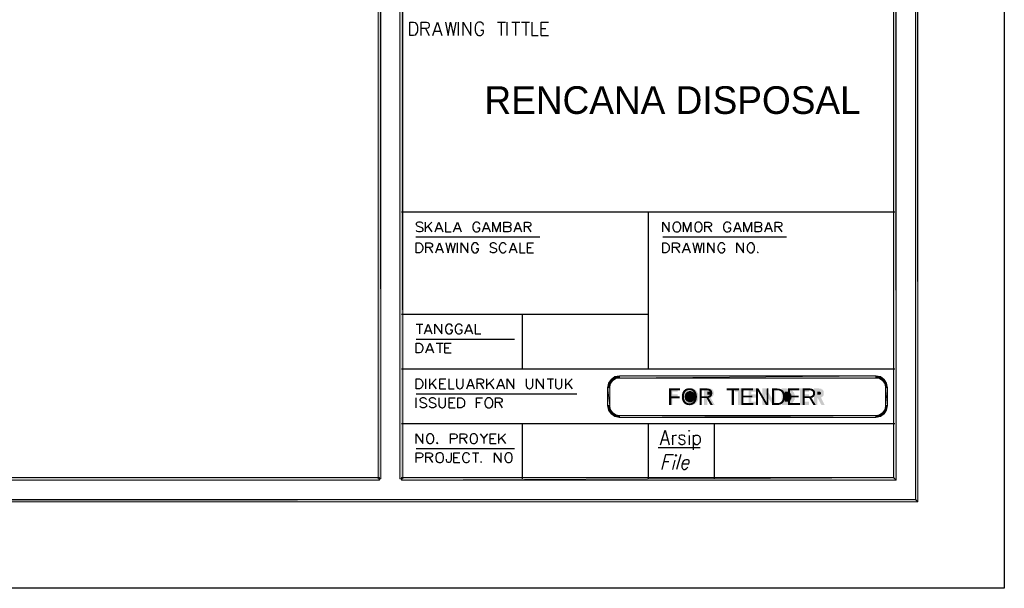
# Model space of a CAD drawing. Header units: millimetres. Extents: x 0 to 420, y 0 to 297.
# Tile 28 of 73: x 330 to 420, y 0 to 52. Entities that reach past the tile are written whole.
import ezdxf

# ---------------------------------------------------------------- set-up
doc = ezdxf.new("R2010")
doc.units = ezdxf.units.MM
for name, color, linetype in [('FILL_000000', 7, 'Continuous'), ('LINE_000000', 7, 'Continuous'), ('TEXT', 7, 'Continuous')]:
    doc.layers.add(name, color=color, linetype=linetype)
doc.layers.add('FILL_245AFF', color=7, linetype='Continuous', true_color=0x245aff)
doc.layers.add('LINE_245AFF', color=7, linetype='Continuous', true_color=0x245aff)

msp = doc.modelspace()

# ---------------------------------------------------------------- hatches: boundary and pattern name
at = {"layer": 'FILL_000000'}
h = msp.add_hatch(color=7, dxfattribs=at)
h.dxf.hatch_style = 1
h.paths.add_polyline_path([(412.284, 7.874), (412.073, 288.84), (412.284, 289.052), (412.284, 7.874)])
h = msp.add_hatch(color=7, dxfattribs=at)
h.dxf.hatch_style = 1
h.paths.add_polyline_path([(412.073, 8.086), (412.284, 7.874), (412.073, 288.84), (412.073, 8.086)])
h = msp.add_hatch(color=7, dxfattribs=at)
h.dxf.hatch_style = 1
h.paths.add_polyline_path([(363.305, 286.935), (363.051, 286.935), (363.305, 9.991), (363.305, 286.935)])
h = msp.add_hatch(color=7, dxfattribs=at)
h.dxf.hatch_style = 1
h.paths.add_polyline_path([(363.051, 286.935), (363.305, 9.991), (363.051, 9.991), (363.051, 286.935)])
h = msp.add_hatch(color=7, dxfattribs=at)
h.dxf.hatch_style = 1
h.paths.add_polyline_path([(365.294, 286.935), (365.04, 286.935), (365.294, 9.991), (365.294, 286.935)])
h = msp.add_hatch(color=7, dxfattribs=at)
h.dxf.hatch_style = 1
h.paths.add_polyline_path([(365.04, 286.935), (365.294, 9.991), (365.04, 9.991), (365.04, 286.935)])
h = msp.add_hatch(color=7, dxfattribs=at)
h.dxf.hatch_style = 1
h.paths.add_polyline_path([(410.295, 9.864), (410.041, 286.808), (410.295, 287.062), (410.295, 9.864)])
h = msp.add_hatch(color=7, dxfattribs=at)
h.dxf.hatch_style = 1
h.paths.add_polyline_path([(410.041, 10.118), (410.295, 9.864), (410.041, 286.808), (410.041, 10.118)])
h = msp.add_hatch(color=7, dxfattribs=at)
h.dxf.hatch_style = 1
h.paths.add_polyline_path([(19.643, 10.118), (19.431, 9.864), (363.178, 10.118), (19.643, 10.118)])
h = msp.add_hatch(color=7, dxfattribs=at)
h.dxf.hatch_style = 1
h.paths.add_polyline_path([(19.431, 9.864), (363.178, 10.118), (363.178, 9.864), (19.431, 9.864)])
h = msp.add_hatch(color=7, dxfattribs=at)
h.dxf.hatch_style = 1
h.paths.add_polyline_path([(365.167, 10.118), (365.167, 9.864), (410.041, 10.118), (365.167, 10.118)])
h = msp.add_hatch(color=7, dxfattribs=at)
h.dxf.hatch_style = 1
h.paths.add_polyline_path([(365.167, 9.864), (410.041, 10.118), (410.295, 9.864), (365.167, 9.864)])
h = msp.add_hatch(color=7, dxfattribs=at)
h.dxf.hatch_style = 1
h.paths.add_polyline_path([(17.653, 8.086), (17.399, 7.874), (412.073, 8.086), (17.653, 8.086)])
h = msp.add_hatch(color=7, dxfattribs=at)
h.dxf.hatch_style = 1
h.paths.add_polyline_path([(17.399, 7.874), (412.073, 8.086), (412.284, 7.874), (17.399, 7.874)])
at = {"layer": 'FILL_245AFF'}
h = msp.add_hatch(color=7, dxfattribs=at)
h.dxf.hatch_style = 1
h.paths.add_polyline_path([(384.302, 19.05), (384.429, 18.923), (384.048, 18.711), (384.302, 19.05)])
h = msp.add_hatch(color=7, dxfattribs=at)
h.dxf.hatch_style = 1
h.paths.add_polyline_path([(384.429, 18.923), (384.048, 18.711), (384.217, 18.627), (384.429, 18.923)])
h = msp.add_hatch(color=7, dxfattribs=at)
h.dxf.hatch_style = 1
h.paths.add_polyline_path([(384.641, 19.304), (384.725, 19.135), (384.302, 19.05), (384.641, 19.304)])
h = msp.add_hatch(color=7, dxfattribs=at)
h.dxf.hatch_style = 1
h.paths.add_polyline_path([(384.725, 19.135), (384.302, 19.05), (384.429, 18.923), (384.725, 19.135)])
h = msp.add_hatch(color=7, dxfattribs=at)
h.dxf.hatch_style = 1
h.paths.add_polyline_path([(385.064, 19.389), (385.064, 19.177), (384.641, 19.304), (385.064, 19.389)])
h = msp.add_hatch(color=7, dxfattribs=at)
h.dxf.hatch_style = 1
h.paths.add_polyline_path([(385.064, 19.177), (384.641, 19.304), (384.725, 19.135), (385.064, 19.177)])
h = msp.add_hatch(color=7, dxfattribs=at)
h.dxf.hatch_style = 1
h.paths.add_polyline_path([(385.064, 19.389), (385.064, 19.177), (408.432, 19.389), (385.064, 19.389)])
h = msp.add_hatch(color=7, dxfattribs=at)
h.dxf.hatch_style = 1
h.paths.add_polyline_path([(385.064, 19.177), (408.432, 19.389), (408.432, 19.177), (385.064, 19.177)])
h = msp.add_hatch(color=7, dxfattribs=at)
h.dxf.hatch_style = 1
h.paths.add_polyline_path([(408.855, 19.304), (408.771, 19.135), (408.432, 19.389), (408.855, 19.304)])
h = msp.add_hatch(color=7, dxfattribs=at)
h.dxf.hatch_style = 1
h.paths.add_polyline_path([(408.771, 19.135), (408.432, 19.389), (408.432, 19.177), (408.771, 19.135)])
h = msp.add_hatch(color=7, dxfattribs=at)
h.dxf.hatch_style = 1
h.paths.add_polyline_path([(409.067, 18.923), (408.855, 19.304), (408.771, 19.135), (409.067, 18.923)])
h = msp.add_hatch(color=7, dxfattribs=at)
h.dxf.hatch_style = 1
h.paths.add_polyline_path([(409.194, 19.05), (409.067, 18.923), (408.855, 19.304), (409.194, 19.05)])
h = msp.add_hatch(color=7, dxfattribs=at)
h.dxf.hatch_style = 1
h.paths.add_polyline_path([(409.279, 18.627), (409.194, 19.05), (409.067, 18.923), (409.279, 18.627)])
h = msp.add_hatch(color=7, dxfattribs=at)
h.dxf.hatch_style = 1
h.paths.add_polyline_path([(409.406, 18.711), (409.279, 18.627), (409.194, 19.05), (409.406, 18.711)])
h = msp.add_hatch(color=7, dxfattribs=at)
h.dxf.hatch_style = 1
h.paths.add_polyline_path([(384.048, 18.711), (384.217, 18.627), (383.963, 18.288), (384.048, 18.711)])
h = msp.add_hatch(color=7, dxfattribs=at)
h.dxf.hatch_style = 1
h.paths.add_polyline_path([(384.217, 18.627), (383.963, 18.288), (384.175, 18.288), (384.217, 18.627)])
h = msp.add_hatch(color=7, dxfattribs=at)
h.dxf.hatch_style = 1
h.paths.add_polyline_path([(383.963, 16.679), (384.175, 16.679), (383.963, 18.288), (383.963, 16.679)])
h = msp.add_hatch(color=7, dxfattribs=at)
h.dxf.hatch_style = 1
h.paths.add_polyline_path([(384.175, 16.679), (383.963, 18.288), (384.175, 18.288), (384.175, 16.679)])
h = msp.add_hatch(color=7, dxfattribs=at)
h.dxf.hatch_style = 1
h.paths.add_polyline_path([(389.594, 18.246), (390.356, 18.246), (390.356, 17.949), (389.89, 17.949), (389.89, 17.695), (390.356, 17.695), (390.356, 17.399), (389.89, 17.399), (389.89, 16.722), (389.594, 16.722), (389.594, 18.246)])
h = msp.add_hatch(color=7, dxfattribs=at)
h.dxf.hatch_style = 1
h.paths.add_polyline_path([(391.499, 18.246), (391.541, 18.246), (391.583, 18.246), (391.626, 18.246), (391.668, 18.246), (391.71, 18.246), (391.753, 18.246), (391.753, 18.203), (391.795, 18.203), (391.837, 18.203), (391.837, 18.161), (391.88, 18.161), (391.922, 18.161), (391.922, 18.119), (391.964, 18.119), (392.007, 18.076), (392.049, 18.034), (392.091, 17.992), (392.134, 17.949), (392.134, 17.907), (392.176, 17.907), (392.176, 17.865), (392.176, 17.822), (392.218, 17.822), (392.218, 17.78), (392.218, 17.738), (392.261, 17.738), (392.261, 17.695), (392.261, 17.653), (392.261, 17.611), (392.261, 17.568), (392.261, 17.526), (392.261, 17.484), (392.261, 17.441), (392.261, 17.399), (392.261, 17.357), (392.261, 17.314), (392.261, 17.272), (392.261, 17.23), (392.218, 17.187), (392.218, 17.145), (392.218, 17.103), (392.176, 17.103), (392.176, 17.06), (392.134, 17.018), (392.091, 16.976), (392.091, 16.933), (392.049, 16.933), (392.049, 16.891), (392.007, 16.891), (392.007, 16.849), (391.964, 16.849), (391.922, 16.806), (391.88, 16.806), (391.88, 16.764), (391.837, 16.764), (391.795, 16.764), (391.795, 16.722), (391.753, 16.722), (391.71, 16.722), (391.668, 16.722), (391.626, 16.679), (391.583, 16.679), (391.541, 16.679), (391.499, 16.679), (391.456, 16.679), (391.414, 16.679), (391.372, 16.679), (391.372, 16.722), (391.329, 16.722), (391.287, 16.722), (391.245, 16.722), (391.202, 16.722), (391.202, 16.764), (391.16, 16.764), (391.118, 16.764), (391.118, 16.806), (391.075, 16.806), (391.033, 16.849), (390.991, 16.849), (390.991, 16.891), (390.948, 16.891), (390.948, 16.933), (390.906, 16.933), (390.906, 16.976), (390.864, 17.018), (390.821, 17.06), (390.821, 17.103), (390.779, 17.145), (390.779, 17.187), (390.779, 17.23), (390.737, 17.23), (390.737, 17.272), (390.737, 17.314), (390.737, 17.357), (390.737, 17.399), (390.737, 17.441), (390.737, 17.484), (390.737, 17.526), (390.737, 17.568), (390.737, 17.611), (390.737, 17.653), (390.737, 17.695), (390.779, 17.738), (390.779, 17.78), (390.779, 17.822), (390.821, 17.822), (390.821, 17.865), (390.821, 17.907), (390.864, 17.907), (390.864, 17.949), (390.906, 17.992), (390.948, 18.034), (390.991, 18.076), (391.033, 18.119), (391.075, 18.119), (391.118, 18.161), (391.16, 18.161), (391.16, 18.203), (391.202, 18.203), (391.245, 18.203), (391.245, 18.246), (391.287, 18.246), (391.329, 18.246), (391.372, 18.246), (391.414, 18.246), (391.456, 18.246), (391.499, 18.246)])
h = msp.add_hatch(color=7, dxfattribs=at)
h.dxf.hatch_style = 1
h.paths.add_polyline_path([(391.499, 17.992), (391.499, 17.992), (391.456, 17.992), (391.414, 17.992), (391.372, 17.992), (391.372, 17.949), (391.329, 17.949), (391.287, 17.949), (391.245, 17.949), (391.245, 17.907), (391.202, 17.907), (391.202, 17.865), (391.16, 17.865), (391.16, 17.822), (391.118, 17.822), (391.118, 17.78), (391.075, 17.78), (391.075, 17.738), (391.075, 17.695), (391.033, 17.695), (391.033, 17.653), (391.033, 17.611), (391.033, 17.568), (390.991, 17.526), (390.991, 17.484), (390.991, 17.441), (390.991, 17.399), (391.033, 17.399), (391.033, 17.357), (391.033, 17.314), (391.033, 17.272), (391.033, 17.23), (391.075, 17.23), (391.075, 17.187), (391.118, 17.187), (391.118, 17.145), (391.16, 17.103), (391.202, 17.06), (391.245, 17.06), (391.245, 17.018), (391.287, 17.018), (391.329, 17.018), (391.329, 16.976), (391.372, 16.976), (391.414, 16.976), (391.456, 16.976), (391.499, 16.976), (391.541, 16.976), (391.583, 16.976), (391.626, 16.976), (391.668, 16.976), (391.668, 17.018), (391.71, 17.018), (391.753, 17.018), (391.753, 17.06), (391.795, 17.06), (391.837, 17.103), (391.88, 17.145), (391.922, 17.187), (391.922, 17.23), (391.964, 17.23), (391.964, 17.272), (391.964, 17.314), (391.964, 17.357), (392.007, 17.399), (392.007, 17.441), (392.007, 17.484), (392.007, 17.526), (392.007, 17.568), (391.964, 17.568), (391.964, 17.611), (391.964, 17.653), (391.964, 17.695), (391.922, 17.695), (391.922, 17.738), (391.922, 17.78), (391.88, 17.78), (391.88, 17.822), (391.837, 17.822), (391.837, 17.865), (391.795, 17.865), (391.795, 17.907), (391.753, 17.907), (391.71, 17.949), (391.668, 17.949), (391.626, 17.949), (391.626, 17.992), (391.583, 17.992), (391.541, 17.992), (391.499, 17.992)])
h = msp.add_hatch(color=7, dxfattribs=at)
h.dxf.hatch_style = 1
h.paths.add_polyline_path([(392.769, 18.246), (393.065, 18.246), (393.107, 18.246), (393.15, 18.246), (393.192, 18.246), (393.192, 18.203), (393.234, 18.203), (393.277, 18.203), (393.319, 18.203), (393.361, 18.203), (393.404, 18.203), (393.446, 18.203), (393.446, 18.161), (393.488, 18.161), (393.531, 18.119), (393.573, 18.076), (393.573, 18.034), (393.615, 18.034), (393.615, 17.992), (393.615, 17.949), (393.658, 17.949), (393.658, 17.907), (393.658, 17.865), (393.658, 17.822), (393.658, 17.78), (393.658, 17.738), (393.658, 17.695), (393.658, 17.653), (393.615, 17.611), (393.615, 17.568), (393.573, 17.526), (393.573, 17.484), (393.531, 17.484), (393.488, 17.441), (393.446, 17.441), (393.446, 17.399), (393.404, 17.399), (393.361, 17.399), (393.742, 16.722), (393.404, 16.722), (393.065, 17.357), (393.065, 16.722), (392.769, 16.722), (392.769, 18.246)])
h = msp.add_hatch(color=7, dxfattribs=at)
h.dxf.hatch_style = 1
h.paths.add_polyline_path([(395.605, 18.246), (396.409, 18.246), (396.409, 17.949), (396.155, 17.949), (396.155, 16.722), (395.859, 16.722), (395.859, 17.949), (395.605, 17.949), (395.605, 18.246)])
h = msp.add_hatch(color=7, dxfattribs=at)
h.dxf.hatch_style = 1
h.paths.add_polyline_path([(396.833, 18.246), (397.637, 18.246), (397.637, 17.949), (397.087, 17.949), (397.087, 17.695), (397.637, 17.695), (397.637, 17.399), (397.087, 17.399), (397.087, 17.018), (397.637, 17.018), (397.637, 16.722), (396.833, 16.722), (396.833, 18.246)])
h = msp.add_hatch(color=7, dxfattribs=at)
h.dxf.hatch_style = 1
h.paths.add_polyline_path([(398.103, 18.246), (398.399, 18.246), (399.034, 17.23), (399.034, 18.246), (399.288, 18.246), (399.288, 16.722), (399.034, 16.722), (398.399, 17.695), (398.399, 16.722), (398.103, 16.722), (398.103, 18.246)])
h = msp.add_hatch(color=7, dxfattribs=at)
h.dxf.hatch_style = 1
h.paths.add_polyline_path([(399.838, 18.246), (400.177, 18.246), (400.219, 18.246), (400.262, 18.246), (400.304, 18.246), (400.304, 18.203), (400.346, 18.203), (400.389, 18.203), (400.431, 18.203), (400.473, 18.203), (400.516, 18.203), (400.558, 18.203), (400.6, 18.161), (400.643, 18.161), (400.685, 18.161), (400.685, 18.119), (400.727, 18.119), (400.77, 18.076), (400.812, 18.076), (400.812, 18.034), (400.854, 17.992), (400.897, 17.949), (400.897, 17.907), (400.939, 17.907), (400.939, 17.865), (400.981, 17.822), (400.981, 17.78), (400.981, 17.738), (401.024, 17.738), (401.024, 17.695), (401.024, 17.653), (401.024, 17.611), (401.024, 17.568), (401.024, 17.526), (401.024, 17.484), (401.024, 17.441), (401.024, 17.399), (401.024, 17.357), (401.024, 17.314), (401.024, 17.272), (401.024, 17.23), (401.024, 17.187), (400.981, 17.187), (400.981, 17.145), (400.981, 17.103), (400.939, 17.06), (400.939, 17.018), (400.897, 17.018), (400.897, 16.976), (400.854, 16.933), (400.854, 16.891), (400.812, 16.891), (400.77, 16.849), (400.727, 16.849), (400.727, 16.806), (400.685, 16.806), (400.643, 16.764), (400.6, 16.764), (400.558, 16.764), (400.516, 16.764), (400.516, 16.722), (400.473, 16.722), (400.431, 16.722), (400.389, 16.722), (400.346, 16.722), (400.304, 16.722), (400.262, 16.722), (400.219, 16.722), (400.177, 16.722), (399.838, 16.722), (399.838, 18.246)])
h = msp.add_hatch(color=7, dxfattribs=at)
h.dxf.hatch_style = 1
h.paths.add_polyline_path([(401.532, 18.246), (402.336, 18.246), (402.336, 17.949), (401.786, 17.949), (401.786, 17.695), (402.336, 17.695), (402.336, 17.399), (401.786, 17.399), (401.786, 17.018), (402.336, 17.018), (402.336, 16.722), (401.532, 16.722), (401.532, 18.246)])
h = msp.add_hatch(color=7, dxfattribs=at)
h.dxf.hatch_style = 1
h.paths.add_polyline_path([(402.802, 18.246), (403.14, 18.246), (403.183, 18.246), (403.225, 18.246), (403.267, 18.203), (403.31, 18.203), (403.352, 18.203), (403.394, 18.203), (403.437, 18.203), (403.479, 18.203), (403.479, 18.161), (403.521, 18.161), (403.564, 18.161), (403.564, 18.119), (403.606, 18.119), (403.606, 18.076), (403.648, 18.034), (403.648, 17.992), (403.691, 17.992), (403.691, 17.949), (403.691, 17.907), (403.691, 17.865), (403.691, 17.822), (403.691, 17.78), (403.691, 17.738), (403.691, 17.695), (403.691, 17.653), (403.691, 17.611), (403.648, 17.568), (403.648, 17.526), (403.606, 17.526), (403.606, 17.484), (403.564, 17.484), (403.564, 17.441), (403.521, 17.441), (403.479, 17.399), (403.437, 17.399), (403.775, 16.722), (403.479, 16.722), (403.14, 17.357), (403.098, 17.357), (403.098, 16.722), (402.802, 16.722), (402.802, 18.246)])
h = msp.add_hatch(color=7, dxfattribs=at)
h.dxf.hatch_style = 1
h.paths.add_polyline_path([(409.321, 18.288), (409.406, 18.711), (409.279, 18.627), (409.321, 18.288)])
h = msp.add_hatch(color=7, dxfattribs=at)
h.dxf.hatch_style = 1
h.paths.add_polyline_path([(409.49, 18.288), (409.321, 18.288), (409.406, 18.711), (409.49, 18.288)])
h = msp.add_hatch(color=7, dxfattribs=at)
h.dxf.hatch_style = 1
h.paths.add_polyline_path([(409.49, 18.288), (409.321, 18.288), (409.49, 16.679), (409.49, 18.288)])
h = msp.add_hatch(color=7, dxfattribs=at)
h.dxf.hatch_style = 1
h.paths.add_polyline_path([(409.321, 18.288), (409.49, 16.679), (409.321, 16.679), (409.321, 18.288)])
h = msp.add_hatch(color=7, dxfattribs=at)
h.dxf.hatch_style = 1
h.paths.add_polyline_path([(393.065, 17.653), (393.15, 17.653), (393.192, 17.653), (393.234, 17.653), (393.277, 17.653), (393.319, 17.653), (393.319, 17.695), (393.361, 17.695), (393.361, 17.738), (393.404, 17.78), (393.404, 17.822), (393.361, 17.822), (393.361, 17.865), (393.361, 17.907), (393.319, 17.907), (393.277, 17.949), (393.234, 17.949), (393.192, 17.949), (393.15, 17.949), (393.065, 17.949), (393.065, 17.653)])
h = msp.add_hatch(color=7, dxfattribs=at)
h.dxf.hatch_style = 1
h.paths.add_polyline_path([(400.135, 17.949), (400.135, 17.018), (400.262, 17.018), (400.304, 17.018), (400.346, 17.018), (400.389, 17.018), (400.431, 17.018), (400.473, 17.018), (400.516, 17.018), (400.558, 17.06), (400.6, 17.06), (400.6, 17.103), (400.643, 17.103), (400.643, 17.145), (400.685, 17.145), (400.685, 17.187), (400.685, 17.23), (400.727, 17.23), (400.727, 17.272), (400.727, 17.314), (400.727, 17.357), (400.727, 17.399), (400.77, 17.399), (400.77, 17.441), (400.77, 17.484), (400.77, 17.526), (400.727, 17.526), (400.727, 17.568), (400.727, 17.611), (400.727, 17.653), (400.727, 17.695), (400.685, 17.695), (400.685, 17.738), (400.685, 17.78), (400.643, 17.78), (400.643, 17.822), (400.6, 17.822), (400.6, 17.865), (400.558, 17.865), (400.516, 17.907), (400.473, 17.907), (400.431, 17.907), (400.431, 17.949), (400.389, 17.949), (400.346, 17.949), (400.304, 17.949), (400.262, 17.949), (400.219, 17.949), (400.135, 17.949)])
h = msp.add_hatch(color=7, dxfattribs=at)
h.dxf.hatch_style = 1
h.paths.add_polyline_path([(403.098, 17.653), (403.183, 17.653), (403.225, 17.653), (403.267, 17.653), (403.31, 17.653), (403.352, 17.653), (403.394, 17.653), (403.394, 17.695), (403.437, 17.738), (403.437, 17.78), (403.437, 17.822), (403.437, 17.865), (403.394, 17.865), (403.394, 17.907), (403.352, 17.907), (403.352, 17.949), (403.31, 17.949), (403.267, 17.949), (403.225, 17.949), (403.183, 17.949), (403.098, 17.949), (403.098, 17.653)])
h = msp.add_hatch(color=7, dxfattribs=at)
h.dxf.hatch_style = 1
h.paths.add_polyline_path([(383.963, 16.679), (384.175, 16.679), (384.048, 16.256), (383.963, 16.679)])
h = msp.add_hatch(color=7, dxfattribs=at)
h.dxf.hatch_style = 1
h.paths.add_polyline_path([(384.175, 16.679), (384.048, 16.256), (384.217, 16.341), (384.175, 16.679)])
h = msp.add_hatch(color=7, dxfattribs=at)
h.dxf.hatch_style = 1
h.paths.add_polyline_path([(384.048, 16.256), (384.217, 16.341), (384.302, 15.917), (384.048, 16.256)])
h = msp.add_hatch(color=7, dxfattribs=at)
h.dxf.hatch_style = 1
h.paths.add_polyline_path([(384.217, 16.341), (384.302, 15.917), (384.429, 16.044), (384.217, 16.341)])
h = msp.add_hatch(color=7, dxfattribs=at)
h.dxf.hatch_style = 1
h.paths.add_polyline_path([(409.067, 16.044), (409.406, 16.256), (409.279, 16.341), (409.067, 16.044)])
h = msp.add_hatch(color=7, dxfattribs=at)
h.dxf.hatch_style = 1
h.paths.add_polyline_path([(409.194, 15.917), (409.067, 16.044), (409.406, 16.256), (409.194, 15.917)])
h = msp.add_hatch(color=7, dxfattribs=at)
h.dxf.hatch_style = 1
h.paths.add_polyline_path([(409.406, 16.256), (409.279, 16.341), (409.49, 16.679), (409.406, 16.256)])
h = msp.add_hatch(color=7, dxfattribs=at)
h.dxf.hatch_style = 1
h.paths.add_polyline_path([(409.279, 16.341), (409.49, 16.679), (409.321, 16.679), (409.279, 16.341)])
h = msp.add_hatch(color=7, dxfattribs=at)
h.dxf.hatch_style = 1
h.paths.add_polyline_path([(384.302, 15.917), (384.429, 16.044), (384.641, 15.663), (384.302, 15.917)])
h = msp.add_hatch(color=7, dxfattribs=at)
h.dxf.hatch_style = 1
h.paths.add_polyline_path([(384.429, 16.044), (384.641, 15.663), (384.725, 15.833), (384.429, 16.044)])
h = msp.add_hatch(color=7, dxfattribs=at)
h.dxf.hatch_style = 1
h.paths.add_polyline_path([(384.641, 15.663), (384.725, 15.833), (385.064, 15.579), (384.641, 15.663)])
h = msp.add_hatch(color=7, dxfattribs=at)
h.dxf.hatch_style = 1
h.paths.add_polyline_path([(384.725, 15.833), (385.064, 15.579), (385.064, 15.748), (384.725, 15.833)])
h = msp.add_hatch(color=7, dxfattribs=at)
h.dxf.hatch_style = 1
h.paths.add_polyline_path([(408.432, 15.579), (408.432, 15.748), (385.064, 15.579), (408.432, 15.579)])
h = msp.add_hatch(color=7, dxfattribs=at)
h.dxf.hatch_style = 1
h.paths.add_polyline_path([(408.432, 15.748), (385.064, 15.579), (385.064, 15.748), (408.432, 15.748)])
h = msp.add_hatch(color=7, dxfattribs=at)
h.dxf.hatch_style = 1
h.paths.add_polyline_path([(408.432, 15.748), (408.855, 15.663), (408.771, 15.833), (408.432, 15.748)])
h = msp.add_hatch(color=7, dxfattribs=at)
h.dxf.hatch_style = 1
h.paths.add_polyline_path([(408.432, 15.579), (408.432, 15.748), (408.855, 15.663), (408.432, 15.579)])
h = msp.add_hatch(color=7, dxfattribs=at)
h.dxf.hatch_style = 1
h.paths.add_polyline_path([(408.771, 15.833), (409.194, 15.917), (409.067, 16.044), (408.771, 15.833)])
h = msp.add_hatch(color=7, dxfattribs=at)
h.dxf.hatch_style = 1
h.paths.add_polyline_path([(408.855, 15.663), (408.771, 15.833), (409.194, 15.917), (408.855, 15.663)])

# ---------------------------------------------------------------- linework, layer by layer
at = {"layer": 'LINE_000000', "lineweight": 25}
for p, q in [((370.374, 50.419), (370.374, 51.647)), ((373.93, 51.647), (374.65, 51.647)), ((374.269, 51.647), (374.269, 50.419)), ((374.819, 50.419), (374.819, 51.647)), ((375.243, 51.647), (375.962, 51.647)), ((375.581, 51.647), (375.581, 50.419)), ((376.132, 51.647), (376.851, 51.647)), ((376.513, 51.647), (376.513, 50.419)), ((367.369, 51.054), (367.707, 50.419)), ((368.215, 50.8), (368.723, 50.8)), ((377.91, 51.054), (378.333, 51.054)), ((377.91, 50.419), (378.587, 50.419)), ((410.168, 34.29), (365.167, 34.29)), ((387.689, 34.29), (387.689, 19.981)), ((367.369, 32.512), (367.369, 33.401)), ((367.961, 33.401), (367.369, 32.808)), ((367.58, 33.02), (367.961, 32.512)), ((368.385, 32.808), (368.808, 32.808)), ((370.078, 32.808), (370.501, 32.808)), ((372.703, 32.808), (373.126, 32.808)), ((375.581, 32.808), (376.005, 32.808)), ((376.682, 32.978), (376.978, 32.512)), ((393.15, 32.978), (393.446, 32.512)), ((395.605, 32.808), (396.028, 32.808)), ((398.441, 32.808), (398.865, 32.808)), ((399.542, 32.978), (399.881, 32.512)), ((366.48, 32.046), (377.783, 32.046)), ((370.29, 30.607), (370.29, 31.496)), ((389.001, 32.046), (400.304, 32.046)), ((392.769, 30.607), (392.769, 31.496)), ((367.707, 31.073), (368.004, 30.607)), ((368.427, 30.903), (368.85, 30.903)), ((375.158, 30.903), (375.581, 30.903)), ((376.682, 31.073), (377.021, 31.073)), ((376.682, 30.607), (377.232, 30.607)), ((390.186, 31.073), (390.525, 30.607)), ((390.948, 30.903), (391.372, 30.903)), ((387.689, 24.977), (365.167, 24.977)), ((376.174, 24.977), (376.174, 19.981)), ((366.522, 24.088), (367.115, 24.088)), ((366.818, 24.088), (366.818, 23.199)), ((367.411, 23.495), (367.834, 23.495)), ((371.094, 23.495), (371.517, 23.495)), ((366.522, 22.733), (375.497, 22.733)), ((367.538, 21.759), (367.961, 21.759)), ((368.342, 22.352), (368.977, 22.352)), ((368.681, 22.352), (368.681, 21.463)), ((369.147, 21.929), (369.485, 21.929)), ((369.147, 21.463), (369.697, 21.463)), ((410.168, 19.981), (365.167, 19.981)), ((367.411, 18.203), (367.411, 19.092)), ((367.75, 18.203), (367.75, 19.092)), ((368.342, 19.092), (367.75, 18.5)), ((372.957, 18.203), (372.957, 19.092)), ((373.592, 19.092), (372.957, 18.5)), ((378.46, 19.092), (379.053, 19.092)), ((378.756, 19.092), (378.756, 18.203)), ((380.153, 18.203), (380.153, 19.092)), ((380.746, 19.092), (380.153, 18.5)), ((367.961, 18.711), (368.342, 18.203)), ((368.681, 18.669), (369.02, 18.669)), ((368.681, 18.203), (369.231, 18.203)), ((371.263, 18.5), (371.687, 18.5)), ((372.364, 18.669), (372.66, 18.203)), ((373.211, 18.711), (373.592, 18.203)), ((374.015, 18.5), (374.438, 18.5)), ((380.365, 18.711), (380.746, 18.203)), ((366.522, 17.738), (381.169, 17.738)), ((366.522, 16.468), (366.522, 17.357)), ((369.528, 16.933), (369.866, 16.933)), ((369.528, 16.468), (370.078, 16.468)), ((372.025, 16.933), (372.364, 16.933)), ((374.057, 16.933), (374.354, 16.468)), ((410.168, 14.986), (365.167, 14.986)), ((376.174, 14.986), (376.174, 9.991)), ((387.689, 14.986), (387.689, 9.991)), ((393.7, 14.986), (393.7, 9.991)), ((370.84, 13.674), (371.136, 13.208)), ((372.703, 13.674), (372.703, 13.208)), ((373.253, 13.674), (373.592, 13.674)), ((374.057, 13.208), (374.057, 14.097)), ((374.65, 14.097), (374.057, 13.504)), ((374.269, 13.716), (374.65, 13.208)), ((388.959, 13.547), (389.467, 13.547)), ((389.89, 13.97), (389.89, 13.081)), ((391.414, 13.928), (391.414, 13.081)), ((391.795, 13.97), (391.795, 12.615)), ((366.522, 12.742), (375.497, 12.742)), ((373.253, 13.208), (373.803, 13.208)), ((388.578, 12.827), (392.43, 12.827)), ((367.707, 11.938), (368.004, 11.472)), ((369.951, 11.938), (370.29, 11.938)), ((371.644, 12.361), (372.237, 12.361)), ((371.941, 12.361), (371.941, 11.472)), ((390.102, 11.684), (389.89, 10.837)), ((390.652, 12.192), (390.271, 10.837)), ((369.951, 11.472), (370.501, 11.472)), ((389.128, 11.557), (389.551, 11.557))]:
    msp.add_line(p, q, dxfattribs=at)
for points in [[(0.212, 0), (0.212, 296.926), (420.158, 296.926), (420.158, 0), (0.212, 0)], [(365.929, 50.419), (365.929, 51.647), (366.268, 51.647), (366.437, 51.604), (366.522, 51.477), (366.607, 51.35), (366.649, 51.181), (366.649, 50.885), (366.607, 50.715), (366.522, 50.588), (366.437, 50.461), (366.268, 50.419), (365.929, 50.419)], [(390.186, 33.401), (390.102, 33.359), (390.017, 33.274), (389.975, 33.189), (389.932, 33.062), (389.932, 32.851), (389.975, 32.724), (390.017, 32.639), (390.102, 32.554), (390.186, 32.512), (390.398, 32.512), (390.483, 32.554), (390.567, 32.639), (390.61, 32.724), (390.652, 32.851), (390.652, 33.062), (390.61, 33.189), (390.567, 33.274), (390.483, 33.359), (390.398, 33.401), (390.186, 33.401)], [(392.176, 33.401), (392.091, 33.359), (392.007, 33.274), (391.964, 33.189), (391.922, 33.062), (391.922, 32.851), (391.964, 32.724), (392.007, 32.639), (392.091, 32.554), (392.176, 32.512), (392.345, 32.512), (392.43, 32.554), (392.515, 32.639), (392.557, 32.724), (392.599, 32.851), (392.599, 33.062), (392.557, 33.189), (392.515, 33.274), (392.43, 33.359), (392.345, 33.401), (392.176, 33.401)], [(366.522, 30.607), (366.522, 31.496), (366.818, 31.496), (366.945, 31.454), (367.03, 31.369), (367.072, 31.284), (367.115, 31.157), (367.115, 30.946), (367.072, 30.819), (367.03, 30.734), (366.945, 30.649), (366.818, 30.607), (366.522, 30.607)], [(389.001, 30.607), (389.001, 31.496), (389.297, 31.496), (389.424, 31.454), (389.509, 31.369), (389.551, 31.284), (389.594, 31.157), (389.594, 30.946), (389.551, 30.819), (389.509, 30.734), (389.424, 30.649), (389.297, 30.607), (389.001, 30.607)], [(396.96, 31.496), (396.875, 31.454), (396.79, 31.369), (396.748, 31.284), (396.706, 31.157), (396.706, 30.946), (396.748, 30.819), (396.79, 30.734), (396.875, 30.649), (396.96, 30.607), (397.129, 30.607), (397.214, 30.649), (397.298, 30.734), (397.341, 30.819), (397.383, 30.946), (397.383, 31.157), (397.341, 31.284), (397.298, 31.369), (397.214, 31.454), (397.129, 31.496), (396.96, 31.496)], [(366.522, 21.463), (366.522, 22.352), (366.818, 22.352), (366.945, 22.31), (367.03, 22.225), (367.072, 22.14), (367.115, 22.013), (367.115, 21.802), (367.072, 21.675), (367.03, 21.59), (366.945, 21.505), (366.818, 21.463), (366.522, 21.463)], [(366.522, 18.203), (366.522, 19.092), (366.818, 19.092), (366.945, 19.05), (367.03, 18.965), (367.072, 18.881), (367.115, 18.754), (367.115, 18.542), (367.072, 18.415), (367.03, 18.33), (366.945, 18.246), (366.818, 18.203), (366.522, 18.203)], [(370.332, 16.468), (370.332, 17.357), (370.628, 17.357), (370.755, 17.314), (370.84, 17.23), (370.882, 17.145), (370.925, 17.018), (370.925, 16.806), (370.882, 16.679), (370.84, 16.595), (370.755, 16.51), (370.628, 16.468), (370.332, 16.468)], [(373.041, 17.357), (372.957, 17.314), (372.872, 17.23), (372.83, 17.145), (372.787, 17.018), (372.787, 16.806), (372.83, 16.679), (372.872, 16.595), (372.957, 16.51), (373.041, 16.468), (373.253, 16.468), (373.338, 16.51), (373.422, 16.595), (373.465, 16.679), (373.507, 16.806), (373.507, 17.018), (373.465, 17.145), (373.422, 17.23), (373.338, 17.314), (373.253, 17.357), (373.041, 17.357)], [(391.372, 14.351), (391.414, 14.436), (391.456, 14.351), (391.414, 14.309), (391.372, 14.351)], [(367.707, 14.097), (367.623, 14.055), (367.538, 13.97), (367.496, 13.885), (367.453, 13.758), (367.453, 13.547), (367.496, 13.42), (367.538, 13.335), (367.623, 13.25), (367.707, 13.208), (367.877, 13.208), (367.961, 13.25), (368.046, 13.335), (368.088, 13.42), (368.131, 13.547), (368.131, 13.758), (368.088, 13.885), (368.046, 13.97), (367.961, 14.055), (367.877, 14.097), (367.707, 14.097)], [(371.687, 14.097), (371.602, 14.055), (371.517, 13.97), (371.475, 13.885), (371.433, 13.758), (371.433, 13.547), (371.475, 13.42), (371.517, 13.335), (371.602, 13.25), (371.687, 13.208), (371.856, 13.208), (371.941, 13.25), (372.025, 13.335), (372.068, 13.42), (372.11, 13.547), (372.11, 13.758), (372.068, 13.885), (372.025, 13.97), (371.941, 14.055), (371.856, 14.097), (371.687, 14.097)], [(368.596, 12.361), (368.512, 12.319), (368.385, 12.234), (368.342, 12.15), (368.3, 12.023), (368.3, 11.811), (368.342, 11.684), (368.385, 11.599), (368.512, 11.515), (368.596, 11.472), (368.766, 11.472), (368.85, 11.515), (368.935, 11.599), (368.977, 11.684), (369.02, 11.811), (369.02, 12.023), (368.977, 12.15), (368.935, 12.234), (368.85, 12.319), (368.766, 12.361), (368.596, 12.361)], [(374.862, 12.361), (374.777, 12.319), (374.692, 12.234), (374.65, 12.15), (374.608, 12.023), (374.608, 11.811), (374.65, 11.684), (374.692, 11.599), (374.777, 11.515), (374.862, 11.472), (375.031, 11.472), (375.116, 11.515), (375.2, 11.599), (375.243, 11.684), (375.285, 11.811), (375.285, 12.023), (375.243, 12.15), (375.2, 12.234), (375.116, 12.319), (375.031, 12.361), (374.862, 12.361)], [(390.144, 12.107), (390.229, 12.192), (390.271, 12.107), (390.186, 12.065), (390.144, 12.107)]]:
    msp.add_lwpolyline(points, close=True, dxfattribs=at)
at = {"layer": 'LINE_000000', "lineweight": 0}
for points in [[(412.284, 7.874), (412.073, 288.84), (412.284, 289.052), (412.284, 7.874)], [(412.073, 8.086), (412.284, 7.874), (412.073, 288.84), (412.073, 8.086)], [(363.305, 286.935), (363.051, 286.935), (363.305, 9.991), (363.305, 286.935)], [(363.051, 286.935), (363.305, 9.991), (363.051, 9.991), (363.051, 286.935)], [(365.294, 286.935), (365.04, 286.935), (365.294, 9.991), (365.294, 286.935)], [(365.04, 286.935), (365.294, 9.991), (365.04, 9.991), (365.04, 286.935)], [(410.295, 9.864), (410.041, 286.808), (410.295, 287.062), (410.295, 9.864)], [(410.041, 10.118), (410.295, 9.864), (410.041, 286.808), (410.041, 10.118)], [(19.643, 10.118), (19.431, 9.864), (363.178, 10.118), (19.643, 10.118)], [(19.431, 9.864), (363.178, 10.118), (363.178, 9.864), (19.431, 9.864)], [(365.167, 10.118), (365.167, 9.864), (410.041, 10.118), (365.167, 10.118)], [(365.167, 9.864), (410.041, 10.118), (410.295, 9.864), (365.167, 9.864)], [(17.653, 8.086), (17.399, 7.874), (412.073, 8.086), (17.653, 8.086)], [(17.399, 7.874), (412.073, 8.086), (412.284, 7.874), (17.399, 7.874)]]:
    msp.add_lwpolyline(points, close=True, dxfattribs=at)
at = {"layer": 'LINE_000000', "lineweight": 25}
for points in [[(366.988, 50.419), (366.988, 51.647), (367.453, 51.647), (367.58, 51.604), (367.665, 51.52), (367.707, 51.393), (367.707, 51.308), (367.665, 51.181), (367.58, 51.096), (367.453, 51.054), (366.988, 51.054)], [(368.046, 50.419), (368.469, 51.647), (368.85, 50.419)], [(369.189, 51.647), (369.443, 50.419), (369.655, 51.647), (369.909, 50.419), (370.163, 51.647)], [(370.798, 50.419), (370.798, 51.647), (371.517, 50.419), (371.517, 51.647)], [(372.66, 51.35), (372.618, 51.477), (372.491, 51.604), (372.406, 51.647), (372.195, 51.647), (372.11, 51.604), (371.983, 51.477), (371.941, 51.35), (371.898, 51.181), (371.898, 50.885), (371.941, 50.715), (371.983, 50.588), (372.11, 50.461), (372.195, 50.419), (372.406, 50.419), (372.491, 50.461), (372.618, 50.588), (372.66, 50.715), (372.66, 50.885), (372.406, 50.885)], [(377.063, 51.647), (377.063, 50.419), (377.656, 50.419)], [(377.91, 50.419), (377.91, 51.647), (378.587, 51.647)], [(367.115, 33.274), (367.03, 33.359), (366.903, 33.401), (366.734, 33.401), (366.607, 33.359), (366.522, 33.274), (366.522, 33.189), (366.564, 33.105), (366.607, 33.062), (366.691, 33.02), (366.945, 32.935), (367.03, 32.893), (367.072, 32.851), (367.115, 32.766), (367.115, 32.639), (367.03, 32.554), (366.903, 32.512), (366.734, 32.512), (366.607, 32.554), (366.522, 32.639)], [(368.258, 32.512), (368.596, 33.401), (368.935, 32.512)], [(369.189, 33.401), (369.189, 32.512), (369.697, 32.512)], [(369.909, 32.512), (370.29, 33.401), (370.628, 32.512)], [(372.322, 33.189), (372.279, 33.274), (372.195, 33.359), (372.11, 33.401), (371.941, 33.401), (371.856, 33.359), (371.771, 33.274), (371.729, 33.189), (371.687, 33.062), (371.687, 32.851), (371.729, 32.724), (371.771, 32.639), (371.856, 32.554), (371.941, 32.512), (372.11, 32.512), (372.195, 32.554), (372.279, 32.639), (372.322, 32.724), (372.322, 32.851), (372.11, 32.851)], [(372.576, 32.512), (372.914, 33.401), (373.253, 32.512)], [(373.507, 32.512), (373.507, 33.401), (373.846, 32.512), (374.184, 33.401), (374.184, 32.512)], [(374.946, 32.978), (375.073, 32.935), (375.116, 32.893), (375.158, 32.808), (375.158, 32.681), (375.116, 32.597), (375.073, 32.554), (374.946, 32.512), (374.523, 32.512), (374.523, 33.401), (374.946, 33.401), (375.073, 33.359), (375.116, 33.316), (375.158, 33.232), (375.158, 33.147), (375.116, 33.062), (375.073, 33.02), (374.946, 32.978), (374.523, 32.978)], [(375.454, 32.512), (375.793, 33.401), (376.132, 32.512)], [(376.386, 32.512), (376.386, 33.401), (376.767, 33.401), (376.894, 33.359), (376.936, 33.316), (376.978, 33.232), (376.978, 33.147), (376.936, 33.062), (376.894, 33.02), (376.767, 32.978), (376.386, 32.978)], [(389.001, 32.512), (389.001, 33.401), (389.594, 32.512), (389.594, 33.401)], [(390.906, 32.512), (390.906, 33.401), (391.245, 32.512), (391.583, 33.401), (391.583, 32.512)], [(392.853, 32.512), (392.853, 33.401), (393.234, 33.401), (393.361, 33.359), (393.404, 33.316), (393.446, 33.232), (393.446, 33.147), (393.404, 33.062), (393.361, 33.02), (393.234, 32.978), (392.853, 32.978)], [(395.224, 33.189), (395.182, 33.274), (395.097, 33.359), (394.97, 33.401), (394.801, 33.401), (394.716, 33.359), (394.631, 33.274), (394.589, 33.189), (394.547, 33.062), (394.547, 32.851), (394.589, 32.724), (394.631, 32.639), (394.716, 32.554), (394.801, 32.512), (394.97, 32.512), (395.097, 32.554), (395.182, 32.639), (395.224, 32.724), (395.224, 32.851), (394.97, 32.851)], [(395.478, 32.512), (395.817, 33.401), (396.155, 32.512)], [(396.409, 32.512), (396.409, 33.401), (396.748, 32.512), (397.087, 33.401), (397.087, 32.512)], [(397.806, 32.978), (397.933, 32.935), (397.976, 32.893), (398.018, 32.808), (398.018, 32.681), (397.976, 32.597), (397.933, 32.554), (397.806, 32.512), (397.425, 32.512), (397.425, 33.401), (397.806, 33.401), (397.933, 33.359), (397.976, 33.316), (398.018, 33.232), (398.018, 33.147), (397.976, 33.062), (397.933, 33.02), (397.806, 32.978), (397.425, 32.978)], [(398.314, 32.512), (398.653, 33.401), (398.992, 32.512)], [(399.246, 32.512), (399.246, 33.401), (399.627, 33.401), (399.796, 33.359), (399.838, 33.316), (399.881, 33.232), (399.881, 33.147), (399.838, 33.062), (399.796, 33.02), (399.627, 32.978), (399.246, 32.978)], [(367.411, 30.607), (367.411, 31.496), (367.792, 31.496), (367.919, 31.454), (367.961, 31.411), (368.004, 31.327), (368.004, 31.242), (367.961, 31.157), (367.919, 31.115), (367.792, 31.073), (367.411, 31.073)], [(368.3, 30.607), (368.639, 31.496), (368.977, 30.607)], [(369.231, 31.496), (369.443, 30.607), (369.655, 31.496), (369.866, 30.607), (370.12, 31.496)], [(370.628, 30.607), (370.628, 31.496), (371.221, 30.607), (371.221, 31.496)], [(372.195, 31.284), (372.152, 31.369), (372.068, 31.454), (371.983, 31.496), (371.814, 31.496), (371.729, 31.454), (371.644, 31.369), (371.602, 31.284), (371.56, 31.157), (371.56, 30.946), (371.602, 30.819), (371.644, 30.734), (371.729, 30.649), (371.814, 30.607), (371.983, 30.607), (372.068, 30.649), (372.152, 30.734), (372.195, 30.819), (372.195, 30.946), (371.983, 30.946)], [(373.846, 31.369), (373.761, 31.454), (373.634, 31.496), (373.465, 31.496), (373.338, 31.454), (373.253, 31.369), (373.253, 31.284), (373.295, 31.2), (373.338, 31.157), (373.422, 31.115), (373.676, 31.03), (373.761, 30.988), (373.803, 30.946), (373.846, 30.861), (373.846, 30.734), (373.761, 30.649), (373.634, 30.607), (373.465, 30.607), (373.338, 30.649), (373.253, 30.734)], [(374.735, 31.284), (374.692, 31.369), (374.608, 31.454), (374.523, 31.496), (374.354, 31.496), (374.269, 31.454), (374.184, 31.369), (374.142, 31.284), (374.1, 31.157), (374.1, 30.946), (374.142, 30.819), (374.184, 30.734), (374.269, 30.649), (374.354, 30.607), (374.523, 30.607), (374.608, 30.649), (374.692, 30.734), (374.735, 30.819)], [(375.031, 30.607), (375.37, 31.496), (375.708, 30.607)], [(375.962, 31.496), (375.962, 30.607), (376.47, 30.607)], [(376.682, 30.607), (376.682, 31.496), (377.232, 31.496)], [(389.89, 30.607), (389.89, 31.496), (390.313, 31.496), (390.44, 31.454), (390.483, 31.411), (390.525, 31.327), (390.525, 31.242), (390.483, 31.157), (390.44, 31.115), (390.313, 31.073), (389.89, 31.073)], [(390.821, 30.607), (391.16, 31.496), (391.499, 30.607)], [(391.753, 31.496), (391.964, 30.607), (392.176, 31.496), (392.388, 30.607), (392.599, 31.496)], [(393.107, 30.607), (393.107, 31.496), (393.7, 30.607), (393.7, 31.496)], [(394.674, 31.284), (394.631, 31.369), (394.547, 31.454), (394.462, 31.496), (394.293, 31.496), (394.208, 31.454), (394.123, 31.369), (394.081, 31.284), (394.039, 31.157), (394.039, 30.946), (394.081, 30.819), (394.123, 30.734), (394.208, 30.649), (394.293, 30.607), (394.462, 30.607), (394.547, 30.649), (394.631, 30.734), (394.674, 30.819), (394.674, 30.946), (394.462, 30.946)], [(395.774, 30.607), (395.774, 31.496), (396.367, 30.607), (396.367, 31.496)], [(397.679, 30.692), (397.637, 30.649), (397.679, 30.607), (397.722, 30.649)], [(367.284, 23.199), (367.623, 24.088), (367.961, 23.199)], [(368.215, 23.199), (368.215, 24.088), (368.85, 23.199), (368.85, 24.088)], [(369.824, 23.876), (369.782, 23.961), (369.697, 24.045), (369.612, 24.088), (369.443, 24.088), (369.358, 24.045), (369.274, 23.961), (369.231, 23.876), (369.189, 23.749), (369.189, 23.537), (369.231, 23.41), (369.274, 23.326), (369.358, 23.241), (369.443, 23.199), (369.612, 23.199), (369.697, 23.241), (369.782, 23.326), (369.824, 23.41), (369.824, 23.537), (369.612, 23.537)], [(370.713, 23.876), (370.671, 23.961), (370.586, 24.045), (370.501, 24.088), (370.332, 24.088), (370.247, 24.045), (370.163, 23.961), (370.12, 23.876), (370.078, 23.749), (370.078, 23.537), (370.12, 23.41), (370.163, 23.326), (370.247, 23.241), (370.332, 23.199), (370.501, 23.199), (370.586, 23.241), (370.671, 23.326), (370.713, 23.41), (370.713, 23.537), (370.501, 23.537)], [(370.967, 23.199), (371.306, 24.088), (371.644, 23.199)], [(371.898, 24.088), (371.898, 23.199), (372.406, 23.199)], [(367.411, 21.463), (367.75, 22.352), (368.088, 21.463)], [(369.147, 21.463), (369.147, 22.352), (369.697, 22.352)], [(368.681, 18.203), (368.681, 19.092), (369.231, 19.092)], [(369.485, 19.092), (369.485, 18.203), (369.993, 18.203)], [(370.205, 19.092), (370.205, 18.457), (370.247, 18.33), (370.332, 18.246), (370.459, 18.203), (370.544, 18.203), (370.671, 18.246), (370.755, 18.33), (370.798, 18.457), (370.798, 19.092)], [(371.136, 18.203), (371.475, 19.092), (371.814, 18.203)], [(372.068, 18.203), (372.068, 19.092), (372.449, 19.092), (372.576, 19.05), (372.618, 19.008), (372.66, 18.923), (372.66, 18.838), (372.618, 18.754), (372.576, 18.711), (372.449, 18.669), (372.068, 18.669)], [(373.888, 18.203), (374.227, 19.092), (374.565, 18.203)], [(374.819, 18.203), (374.819, 19.092), (375.412, 18.203), (375.412, 19.092)], [(376.555, 19.092), (376.555, 18.457), (376.597, 18.33), (376.682, 18.246), (376.809, 18.203), (376.894, 18.203), (377.021, 18.246), (377.105, 18.33), (377.148, 18.457), (377.148, 19.092)], [(377.486, 18.203), (377.486, 19.092), (378.121, 18.203), (378.121, 19.092)], [(379.222, 19.092), (379.222, 18.457), (379.264, 18.33), (379.349, 18.246), (379.476, 18.203), (379.561, 18.203), (379.688, 18.246), (379.772, 18.33), (379.815, 18.457), (379.815, 19.092)], [(367.453, 17.23), (367.369, 17.314), (367.242, 17.357), (367.072, 17.357), (366.945, 17.314), (366.861, 17.23), (366.861, 17.145), (366.903, 17.06), (366.945, 17.018), (367.03, 16.976), (367.284, 16.891), (367.369, 16.849), (367.411, 16.806), (367.453, 16.722), (367.453, 16.595), (367.369, 16.51), (367.242, 16.468), (367.072, 16.468), (366.945, 16.51), (366.861, 16.595)], [(368.3, 17.23), (368.215, 17.314), (368.088, 17.357), (367.919, 17.357), (367.792, 17.314), (367.707, 17.23), (367.707, 17.145), (367.75, 17.06), (367.792, 17.018), (367.877, 16.976), (368.131, 16.891), (368.215, 16.849), (368.258, 16.806), (368.3, 16.722), (368.3, 16.595), (368.215, 16.51), (368.088, 16.468), (367.919, 16.468), (367.792, 16.51), (367.707, 16.595)], [(368.596, 17.357), (368.596, 16.722), (368.639, 16.595), (368.723, 16.51), (368.85, 16.468), (368.935, 16.468), (369.062, 16.51), (369.147, 16.595), (369.189, 16.722), (369.189, 17.357)], [(369.528, 16.468), (369.528, 17.357), (370.078, 17.357)], [(372.025, 16.468), (372.025, 17.357), (372.576, 17.357)], [(373.761, 16.468), (373.761, 17.357), (374.142, 17.357), (374.269, 17.314), (374.311, 17.272), (374.354, 17.187), (374.354, 17.103), (374.311, 17.018), (374.269, 16.976), (374.142, 16.933), (373.761, 16.933)], [(388.789, 13.081), (389.213, 14.436), (389.594, 13.081)], [(366.522, 13.208), (366.522, 14.097), (367.115, 13.208), (367.115, 14.097)], [(369.655, 13.208), (369.655, 14.097), (370.036, 14.097), (370.163, 14.055), (370.205, 14.012), (370.247, 13.928), (370.247, 13.801), (370.205, 13.716), (370.163, 13.674), (370.036, 13.631), (369.655, 13.631)], [(370.544, 13.208), (370.544, 14.097), (370.925, 14.097), (371.052, 14.055), (371.094, 14.012), (371.136, 13.928), (371.136, 13.843), (371.094, 13.758), (371.052, 13.716), (370.925, 13.674), (370.544, 13.674)], [(372.364, 14.097), (372.703, 13.674), (373.041, 14.097)], [(373.253, 13.208), (373.253, 14.097), (373.803, 14.097)], [(389.89, 13.589), (389.932, 13.801), (390.017, 13.928), (390.144, 13.97), (390.271, 13.97)], [(391.033, 13.801), (390.991, 13.928), (390.821, 13.97), (390.694, 13.97), (390.525, 13.928), (390.483, 13.801), (390.525, 13.674), (390.652, 13.589), (390.906, 13.547), (390.991, 13.462), (391.033, 13.335), (391.033, 13.293), (390.991, 13.166), (390.821, 13.081), (390.694, 13.081), (390.525, 13.166), (390.483, 13.293)], [(391.795, 13.801), (391.922, 13.928), (392.007, 13.97), (392.176, 13.97), (392.261, 13.928), (392.388, 13.801), (392.43, 13.589), (392.43, 13.462), (392.388, 13.293), (392.261, 13.166), (392.176, 13.081), (392.007, 13.081), (391.922, 13.166), (391.795, 13.293)], [(368.469, 13.293), (368.385, 13.25), (368.469, 13.208), (368.512, 13.25)], [(366.522, 11.472), (366.522, 12.361), (366.903, 12.361), (367.03, 12.319), (367.072, 12.277), (367.115, 12.192), (367.115, 12.065), (367.072, 11.98), (367.03, 11.938), (366.903, 11.896), (366.522, 11.896)], [(367.411, 11.472), (367.411, 12.361), (367.792, 12.361), (367.919, 12.319), (367.961, 12.277), (368.004, 12.192), (368.004, 12.107), (367.961, 12.023), (367.919, 11.98), (367.792, 11.938), (367.411, 11.938)], [(369.697, 12.361), (369.697, 11.684), (369.655, 11.557), (369.612, 11.515), (369.528, 11.472), (369.443, 11.472), (369.358, 11.515), (369.316, 11.557), (369.274, 11.684), (369.274, 11.769)], [(369.951, 11.472), (369.951, 12.361), (370.501, 12.361)], [(371.39, 12.15), (371.348, 12.234), (371.263, 12.319), (371.179, 12.361), (371.009, 12.361), (370.925, 12.319), (370.84, 12.234), (370.798, 12.15), (370.755, 12.023), (370.755, 11.811), (370.798, 11.684), (370.84, 11.599), (370.925, 11.515), (371.009, 11.472), (371.179, 11.472), (371.263, 11.515), (371.348, 11.599), (371.39, 11.684)], [(373.676, 11.472), (373.676, 12.361), (374.269, 11.472), (374.269, 12.361)], [(388.959, 10.837), (389.297, 12.192), (389.975, 12.192)], [(390.779, 11.345), (391.372, 11.345), (391.414, 11.472), (391.414, 11.599), (391.372, 11.684), (391.287, 11.726), (391.118, 11.726), (391.033, 11.684), (390.864, 11.557), (390.779, 11.345), (390.737, 11.218), (390.737, 11.049), (390.821, 10.922), (390.906, 10.837), (391.033, 10.837), (391.16, 10.922), (391.287, 11.049)], [(372.449, 11.557), (372.406, 11.515), (372.449, 11.472), (372.491, 11.515)]]:
    msp.add_lwpolyline(points, dxfattribs=at)
at = {"layer": 'LINE_245AFF', "lineweight": 0}
for points in [[(384.302, 19.05), (384.429, 18.923), (384.048, 18.711), (384.302, 19.05)], [(384.429, 18.923), (384.048, 18.711), (384.217, 18.627), (384.429, 18.923)], [(384.641, 19.304), (384.725, 19.135), (384.302, 19.05), (384.641, 19.304)], [(384.725, 19.135), (384.302, 19.05), (384.429, 18.923), (384.725, 19.135)], [(385.064, 19.389), (385.064, 19.177), (384.641, 19.304), (385.064, 19.389)], [(385.064, 19.177), (384.641, 19.304), (384.725, 19.135), (385.064, 19.177)], [(385.064, 19.389), (385.064, 19.177), (408.432, 19.389), (385.064, 19.389)], [(385.064, 19.177), (408.432, 19.389), (408.432, 19.177), (385.064, 19.177)], [(408.855, 19.304), (408.771, 19.135), (408.432, 19.389), (408.855, 19.304)], [(408.771, 19.135), (408.432, 19.389), (408.432, 19.177), (408.771, 19.135)], [(409.067, 18.923), (408.855, 19.304), (408.771, 19.135), (409.067, 18.923)], [(409.194, 19.05), (409.067, 18.923), (408.855, 19.304), (409.194, 19.05)], [(409.279, 18.627), (409.194, 19.05), (409.067, 18.923), (409.279, 18.627)], [(409.406, 18.711), (409.279, 18.627), (409.194, 19.05), (409.406, 18.711)], [(384.048, 18.711), (384.217, 18.627), (383.963, 18.288), (384.048, 18.711)], [(384.217, 18.627), (383.963, 18.288), (384.175, 18.288), (384.217, 18.627)], [(383.963, 16.679), (384.175, 16.679), (383.963, 18.288), (383.963, 16.679)], [(384.175, 16.679), (383.963, 18.288), (384.175, 18.288), (384.175, 16.679)], [(409.321, 18.288), (409.406, 18.711), (409.279, 18.627), (409.321, 18.288)], [(409.49, 18.288), (409.321, 18.288), (409.406, 18.711), (409.49, 18.288)], [(409.49, 18.288), (409.321, 18.288), (409.49, 16.679), (409.49, 18.288)], [(409.321, 18.288), (409.49, 16.679), (409.321, 16.679), (409.321, 18.288)], [(383.963, 16.679), (384.175, 16.679), (384.048, 16.256), (383.963, 16.679)], [(384.175, 16.679), (384.048, 16.256), (384.217, 16.341), (384.175, 16.679)], [(384.048, 16.256), (384.217, 16.341), (384.302, 15.917), (384.048, 16.256)], [(384.217, 16.341), (384.302, 15.917), (384.429, 16.044), (384.217, 16.341)], [(409.067, 16.044), (409.406, 16.256), (409.279, 16.341), (409.067, 16.044)], [(409.194, 15.917), (409.067, 16.044), (409.406, 16.256), (409.194, 15.917)], [(409.406, 16.256), (409.279, 16.341), (409.49, 16.679), (409.406, 16.256)], [(409.279, 16.341), (409.49, 16.679), (409.321, 16.679), (409.279, 16.341)], [(384.302, 15.917), (384.429, 16.044), (384.641, 15.663), (384.302, 15.917)], [(384.429, 16.044), (384.641, 15.663), (384.725, 15.833), (384.429, 16.044)], [(384.641, 15.663), (384.725, 15.833), (385.064, 15.579), (384.641, 15.663)], [(384.725, 15.833), (385.064, 15.579), (385.064, 15.748), (384.725, 15.833)], [(408.432, 15.579), (408.432, 15.748), (385.064, 15.579), (408.432, 15.579)], [(408.432, 15.748), (385.064, 15.579), (385.064, 15.748), (408.432, 15.748)], [(408.432, 15.748), (408.855, 15.663), (408.771, 15.833), (408.432, 15.748)], [(408.432, 15.579), (408.432, 15.748), (408.855, 15.663), (408.432, 15.579)], [(408.771, 15.833), (409.194, 15.917), (409.067, 16.044), (408.771, 15.833)], [(408.855, 15.663), (408.771, 15.833), (409.194, 15.917), (408.855, 15.663)]]:
    msp.add_lwpolyline(points, close=True, dxfattribs=at)

# ---------------------------------------------------------------- texts
at = {"layer": 'TEXT'}
for s, height, p in [('RENCANA DISPOSAL', 2.52315, (372.745, 43.265)), ('FOR  TENDER', 1.50358, (389.424, 16.722))]:
    msp.add_text(s, height=height, dxfattribs=at).set_placement(p)

doc.saveas('drawing.dxf')
